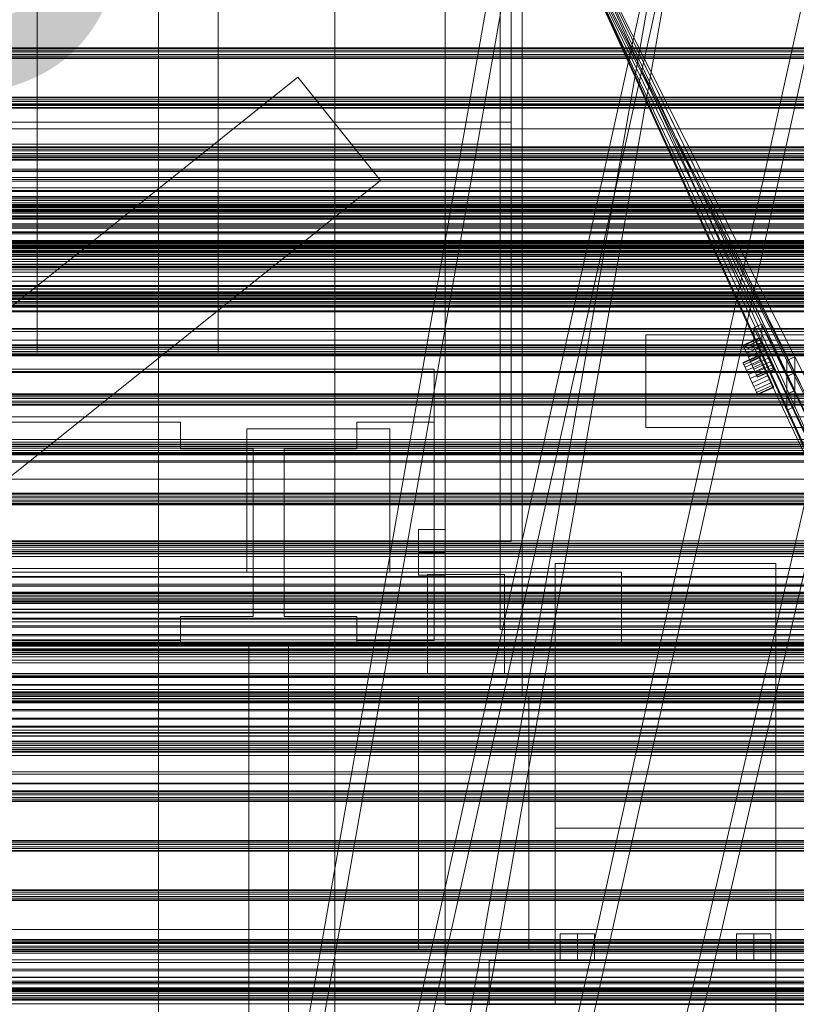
# Model space of a CAD drawing. Header units: millimetres. Extents: x -4738 to 65662, y -68080 to 6847.
# Tile 156 of 256: x -843 to -491, y -34900 to -34454. Entities that reach past the tile are written whole.
import ezdxf

# ---------------------------------------------------------------- set-up
doc = ezdxf.new("R2010")
doc.units = ezdxf.units.MM
for name, color, linetype, lineweight in [('COTAS_O', 1, 'Continuous', 0), ('frontal_briquetadora', 7, 'Continuous', 0), ('frontal_C01', 7, 'Continuous', 0), ('frontal_C02', 7, 'Continuous', 0), ('frontal_C03', 7, 'Continuous', 0), ('frontal_mezcladora', 7, 'Continuous', 0), ('frontal_secador', 7, 'Continuous', 0), ('frontal_tolva', 7, 'Continuous', 0), ('frontal_tolva-C01', 7, 'Continuous', 0)]:
    doc.layers.add(name, color=color, linetype=linetype, lineweight=lineweight)
doc.dimstyles.new('R19_100', dxfattribs={"dimtxt": 250, "dimasz": 150, "dimexe": 150, "dimexo": 80, "dimgap": 100, "dimtad": 1, "dimtih": 1, "dimtoh": 1, "dimdsep": 46, "dimcen": 0.09, "dimadec": 0, "dimazin": 0, "dimtfac": 1, "dimtdec": 4, "dimtofl": 0, "dimtmove": 0, "dimatfit": 3, "dimfxl": 1, "dimtolj": 1, "dimtzin": 0, "dimarcsym": 0})

# ---------------------------------------------------------------- blocks, each defined once
blk = doc.blocks.new('DIM_R31_51')
at = {"layer": 'COTAS_O'}
for p, q in [((-650, -33700), (50, -33700)), ((50, -33700), (5, -33850)), ((50, -34900), (50, -33700)), ((50, -33700), (95, -33850)), ((50, -34900), (5, -34750)), ((50, -34900), (95, -34750)), ((-650, -34900), (50, -34900))]:
    blk.add_line(p, q, dxfattribs=at)
blk.add_text('1200 O', height=250, rotation=90, dxfattribs=at).set_placement((-50, -34300))
blk = doc.blocks.new('DIM_R31_52')
at = {"layer": 'COTAS_O'}
for p, q in [((-650, -34200), (-500, -34155)), ((650, -34200), (500, -34155)), ((-650, -34900), (-650, -34200)), ((-650, -34200), (650, -34200)), ((-650, -34200), (-500, -34245)), ((650, -34200), (500, -34245)), ((650, -34900), (650, -34200))]:
    blk.add_line(p, q, dxfattribs=at)
blk.add_text('1300 O', height=250, dxfattribs=at).set_placement((0, -34100))
blk = doc.blocks.new('DIM_R31_53')
at = {"layer": 'COTAS_O'}
for p, q in [((-1480, -33670), (-780, -33670)), ((-780, -33670), (-825, -33820)), ((-780, -36000), (-780, -33670)), ((-780, -33670), (-735, -33820)), ((-780, -36000), (-825, -35850)), ((-780, -36000), (-735, -35850)), ((-1480, -36000), (-780, -36000))]:
    blk.add_line(p, q, dxfattribs=at)
blk.add_text('2330 O', height=250, rotation=90, dxfattribs=at).set_placement((-880, -34835))
blk = doc.blocks.new('DIM_R31_55')
at = {"layer": 'COTAS_O'}
for p, q in [((-1400, -33000), (-700, -33000)), ((-700, -33000), (-745, -33150)), ((-700, -36000), (-700, -33000)), ((-700, -33000), (-655, -33150)), ((-700, -36000), (-745, -35850)), ((-700, -36000), (-655, -35850)), ((-1400, -36000), (-700, -36000))]:
    blk.add_line(p, q, dxfattribs=at)
blk.add_text('3000 O', height=250, rotation=90, dxfattribs=at).set_placement((-800, -34500))

msp = doc.modelspace()

# ---------------------------------------------------------------- linework, layer by layer
at = {"layer": 'frontal_briquetadora'}
for p, q in [((-620, -34500), (-620, -34345)), ((-620, -34345), (-620, -34510)), ((-835, -34441.964), (-835, -34460.706)), ((-835, -34442.194), (-835, -34461.054)), ((-753, -34442.194), (-753, -34461.054)), ((-835, -34460.706), (-835, -34478.788)), ((-835, -34461.054), (-835, -34479.288)), ((-753, -34461.054), (-753, -34479.288)), ((-835, -34478.788), (-835, -34496.056)), ((-835, -34479.288), (-835, -34496.751)), ((-753, -34479.288), (-753, -34496.751)), ((-835, -34496.056), (-835, -34512.364)), ((-620, -34500), (-1425, -34500)), ((-835, -34496.751), (-835, -34513.301)), ((-753, -34496.751), (-753, -34513.301)), ((-620, -34690), (-620, -34500)), ((-620, -34510), (-1425, -34510)), ((-835, -34512.364), (-835, -34527.571)), ((-835, -34513.301), (-835, -34528.804)), ((-753, -34513.301), (-753, -34528.804)), ((-620, -34510), (-620, -34690)), ((-835, -34527.571), (-835, -34541.548)), ((-835, -34528.804), (-835, -34543.138)), ((-753, -34528.804), (-753, -34543.138)), ((-835, -34541.548), (-835, -34554.176)), ((-835, -34543.138), (-835, -34556.185)), ((-753, -34543.138), (-753, -34556.185)), ((-835, -34554.176), (-835, -34565.346)), ((-835, -34556.185), (-835, -34567.841)), ((-753, -34556.185), (-753, -34567.841)), ((-835, -34565.346), (-835, -34574.965)), ((-835, -34567.841), (-835, -34578.012)), ((-753, -34567.841), (-753, -34578.012)), ((-835, -34574.965), (-835, -34582.949)), ((-835, -34578.012), (-835, -34586.616)), ((-753, -34578.012), (-753, -34586.616)), ((-835, -34582.949), (-835, -34589.231)), ((-835, -34586.616), (-835, -34593.583)), ((-835, -34589.231), (-835, -34593.756)), ((-753, -34586.616), (-753, -34593.583)), ((-835, -34593.583), (-835, -34598.859)), ((-835, -34593.756), (-835, -34596.487)), ((-753, -34593.583), (-753, -34598.859)), ((-835, -34596.487), (-835, -34597.4)), ((-835, -34598.859), (-835, -34602.4)), ((-753, -34598.859), (-753, -34602.4)), ((-835, -34602.4), (-835, -34604.177)), ((-753, -34602.4), (-753, -34604.177)), ((-655, -34612), (-1445, -34612)), ((-655, -34735), (-655, -34612)), ((-655, -34636), (-655, -34612)), ((-1325, -34636), (-770, -34636)), ((-770, -34636), (-770, -34648)), ((-740, -34639), (-675, -34639)), ((-740, -34690), (-740, -34639)), ((-740, -34639), (-740, -34704)), ((-690, -34636), (-655, -34636)), ((-690, -34648), (-690, -34636)), ((-675, -34639), (-675, -34690)), ((-675, -34704), (-675, -34639)), ((-655, -34735), (-655, -34636)), ((-770, -34648), (-737, -34648)), ((-737, -34648), (-737, -34724)), ((-723, -34648), (-690, -34648)), ((-723, -34724), (-723, -34648)), ((-620, -34690), (-1425, -34690)), ((-740, -34690), (-1320, -34690)), ((-675, -34690), (-740, -34690)), ((-740, -34690), (-740, -34704)), ((-620, -34690), (-675, -34690)), ((-675, -34704), (-675, -34690)), ((-570, -34704), (-1480, -34704)), ((-740, -34704), (-675, -34704)), ((-570, -34736), (-570, -34704)), ((-770, -34735), (-770, -34724)), ((-770, -34724), (-770, -34736)), ((-770, -34724), (-737, -34724)), ((-723, -34724), (-690, -34724)), ((-690, -34736), (-690, -34724)), ((-690, -34724), (-690, -34735)), ((-1480, -34736), (-570, -34736)), ((-1480, -34736), (-460, -34736)), ((-1325, -34735), (-770, -34735)), ((-770, -34735), (-770, -34736)), ((-770, -34736), (-690, -34736)), ((-721, -34736), (-739, -34736)), ((-739, -34736), (-739, -34940)), ((-721, -34736), (-721, -34940)), ((-690, -34736), (-690, -34735)), ((-690, -34735), (-655, -34735)), ((-1330, -34750), (-460, -34750)), ((-1480, -34760), (-500, -34760)), ((-1330, -34760), (-500, -34760)), ((-500, -34940), (-500, -34760))]:
    msp.add_line(p, q, dxfattribs=at)
at = {"layer": 'frontal_C01'}
for p, q in [((-787.595, -35975), (-470, -34599.343)), ((-780.595, -35975), (-463, -34599.343))]:
    msp.add_line(p, q, dxfattribs=at)
at = {"layer": 'frontal_C02'}
for p, q in [((-900, -35975), (-470, -33530.372)), ((-893, -35975), (-463, -33530.372)), ((-827, -35975), (-397, -33530.372)), ((-820, -35975), (-390, -33530.372)), ((-900, -35975), (-470, -34035.57)), ((-893, -35975), (-463, -34035.57)), ((-827, -35975), (-397, -34035.57)), ((-820, -35975), (-390, -34035.57)), ((-559, -34596.399), (559, -34596.399)), ((-559, -34638.399), (-559, -34596.399)), ((-559, -34638.399), (559, -34638.399))]:
    msp.add_line(p, q, dxfattribs=at)
at = {"layer": 'frontal_C03'}
for p, q in [((1250, -34466.22), (-1250, -34466.22)), ((1250, -34466.536), (-1250, -34466.536)), ((1250, -34467.33), (-1250, -34467.33)), ((-1250, -34468.095), (1250, -34468.095)), ((1250, -34469.217), (-1250, -34469.217)), ((1250, -34469.982), (-1250, -34469.982)), ((1250, -34470.776), (-1250, -34470.776)), ((1250, -34471.092), (-1250, -34471.092)), ((1250, -34488.678), (-1250, -34488.678)), ((1250, -34488.994), (-1250, -34488.994)), ((1250, -34489.788), (-1250, -34489.788)), ((-1250, -34490.552), (1250, -34490.552)), ((1250, -34491.675), (-1250, -34491.675)), ((1250, -34492.439), (-1250, -34492.439)), ((1250, -34493.233), (-1250, -34493.233)), ((1250, -34493.55), (-1250, -34493.55)), ((1250, -34511.135), (-1250, -34511.135)), ((1250, -34511.452), (-1250, -34511.452)), ((1250, -34512.246), (-1250, -34512.246)), ((-1250, -34513.01), (1250, -34513.01)), ((1250, -34514.133), (-1250, -34514.133)), ((1250, -34514.897), (-1250, -34514.897)), ((1250, -34515.691), (-1250, -34515.691)), ((1250, -34516.007), (-1250, -34516.007)), ((1250, -34516.796), (-1250, -34516.796)), ((1250, -34517.172), (-1250, -34517.172)), ((1250, -34521.224), (-1250, -34521.224)), ((1250, -34522.296), (-1250, -34522.296)), ((1250, -34529.782), (-1250, -34529.782)), ((1250, -34531.387), (-1250, -34531.387)), ((1250, -34533.593), (-1250, -34533.593)), ((1250, -34533.909), (-1250, -34533.909)), ((1250, -34534.703), (-1250, -34534.703)), ((-1250, -34535.467), (1250, -34535.467)), ((1496, -34538.493), (-1496, -34538.493)), ((1496, -34538.61), (-1496, -34538.61)), ((1496, -34539.876), (-1496, -34539.876)), ((1496, -34540.211), (-1496, -34540.211)), ((1250, -34536.59), (-1250, -34536.59)), ((1250, -34537.355), (-1250, -34537.355)), ((1250, -34538.149), (-1250, -34538.149)), ((1250, -34538.465), (-1250, -34538.465)), ((1496, -34542.551), (-1496, -34542.551)), ((1496, -34543.052), (-1496, -34543.052)), ((-1250, -34541.168), (1250, -34541.168)), ((1250, -34543.061), (-1250, -34543.061)), ((-1496, -34546.109), (1496, -34546.109)), ((1496, -34546.701), (-1496, -34546.701)), ((1496, -34550.009), (-1496, -34550.009)), ((1496, -34550.601), (-1496, -34550.601)), ((1496, -34553.657), (-1496, -34553.657)), ((1496, -34554.159), (-1496, -34554.159)), ((1250, -34553.649), (-1250, -34553.649)), ((1496, -34556.498), (-1496, -34556.498)), ((1496, -34556.833), (-1496, -34556.833)), ((1496, -34558.099), (-1496, -34558.099)), ((1496, -34558.217), (-1496, -34558.217)), ((1250, -34555.541), (-1250, -34555.541)), ((1250, -34556.05), (-1250, -34556.05)), ((1250, -34556.367), (-1250, -34556.367)), ((1250, -34557.161), (-1250, -34557.161)), ((-1250, -34557.925), (1250, -34557.925)), ((1250, -34559.048), (-1250, -34559.048)), ((1250, -34559.812), (-1250, -34559.812)), ((1250, -34560.606), (-1250, -34560.606)), ((1250, -34560.923), (-1250, -34560.923)), ((1250, -34565.323), (-1250, -34565.323)), ((1250, -34566.927), (-1250, -34566.927)), ((1250, -34574.414), (-1250, -34574.414)), ((1250, -34575.486), (-1250, -34575.486)), ((1250, -34578.508), (-1250, -34578.508)), ((1250, -34578.825), (-1250, -34578.825)), ((1250, -34579.537), (-1250, -34579.537)), ((1250, -34579.619), (-1250, -34579.619)), ((1250, -34579.914), (-1250, -34579.914)), ((-1250, -34580.383), (1250, -34580.383)), ((1250, -34581.506), (-1250, -34581.506)), ((1250, -34582.27), (-1250, -34582.27)), ((1250, -34583.064), (-1250, -34583.064)), ((1250, -34583.38), (-1250, -34583.38)), ((1250, -34600.966), (-1250, -34600.966)), ((1250, -34601.282), (-1250, -34601.282)), ((1250, -34602.076), (-1250, -34602.076)), ((-1250, -34602.84), (1250, -34602.84)), ((1250, -34603.963), (-1250, -34603.963)), ((1250, -34604.727), (-1250, -34604.727)), ((1250, -34605.521), (-1250, -34605.521)), ((1250, -34605.838), (-1250, -34605.838)), ((1250, -34623.423), (-1250, -34623.423)), ((1250, -34623.74), (-1250, -34623.74)), ((1250, -34624.534), (-1250, -34624.534)), ((-1250, -34625.298), (1250, -34625.298)), ((1250, -34626.421), (-1250, -34626.421)), ((1250, -34627.185), (-1250, -34627.185)), ((1250, -34627.979), (-1250, -34627.979)), ((1250, -34628.296), (-1250, -34628.296)), ((1250, -34645.881), (-1250, -34645.881)), ((1250, -34646.197), (-1250, -34646.197)), ((1250, -34646.991), (-1250, -34646.991)), ((-1250, -34647.756), (1250, -34647.756)), ((1250, -34648.879), (-1250, -34648.879)), ((1250, -34649.643), (-1250, -34649.643)), ((1250, -34650.437), (-1250, -34650.437)), ((1250, -34650.753), (-1250, -34650.753)), ((1250, -34668.339), (-1250, -34668.339)), ((1250, -34668.655), (-1250, -34668.655)), ((1250, -34669.449), (-1250, -34669.449)), ((-1250, -34670.213), (1250, -34670.213)), ((1250, -34671.336), (-1250, -34671.336)), ((1250, -34672.1), (-1250, -34672.1)), ((1250, -34672.894), (-1250, -34672.894)), ((1250, -34673.211), (-1250, -34673.211)), ((1250, -34690.796), (-1250, -34690.796)), ((1250, -34691.113), (-1250, -34691.113)), ((1250, -34691.907), (-1250, -34691.907)), ((-1575.677, -34696.815), (1575.677, -34696.815)), ((-1250, -34692.671), (1250, -34692.671)), ((1250, -34693.794), (-1250, -34693.794)), ((1250, -34694.558), (-1250, -34694.558)), ((1250, -34695.352), (-1250, -34695.352)), ((1250, -34695.668), (-1250, -34695.668)), ((1250, -34705.923), (-1250, -34705.923)), ((1250, -34706.217), (-1250, -34706.217)), ((1250, -34709.382), (-1250, -34709.382)), ((1250, -34710.22), (-1250, -34710.22)), ((1250, -34713.254), (-1250, -34713.254)), ((1250, -34713.57), (-1250, -34713.57)), ((1250, -34714.364), (-1250, -34714.364)), ((-1699.4, -34715.169), (1699.4, -34715.169)), ((-1250, -34715.129), (1250, -34715.129)), ((1250, -34716.069), (-1250, -34716.069)), ((1250, -34716.251), (-1250, -34716.251)), ((1250, -34717.016), (-1250, -34717.016)), ((1250, -34717.322), (-1250, -34717.322)), ((1250, -34717.81), (-1250, -34717.81)), ((1250, -34718.126), (-1250, -34718.126)), ((1496, -34720.716), (-1496, -34720.716)), ((1496, -34720.834), (-1496, -34720.834)), ((1496, -34722.1), (-1496, -34722.1)), ((1496, -34722.435), (-1496, -34722.435)), ((1496, -34724.774), (-1496, -34724.774)), ((1496, -34725.276), (-1496, -34725.276)), ((-1250, -34724.964), (1250, -34724.964)), ((1250, -34726.443), (-1250, -34726.443)), ((-1496, -34728.332), (1496, -34728.332)), ((1496, -34728.924), (-1496, -34728.924)), ((1496, -34732.233), (-1496, -34732.233)), ((1496, -34732.824), (-1496, -34732.824)), ((1496, -34735.881), (-1496, -34735.881)), ((1496, -34736.382), (-1496, -34736.382)), ((1250, -34734.714), (-1250, -34734.714)), ((1250, -34735.711), (-1250, -34735.711)), ((1250, -34736.028), (-1250, -34736.028)), ((1250, -34736.193), (-1250, -34736.193)), ((1250, -34736.822), (-1250, -34736.822)), ((1250, -34736.881), (-1250, -34736.881)), ((-1575.677, -34738.815), (1575.677, -34738.815)), ((1496, -34738.722), (-1496, -34738.722)), ((1496, -34739.057), (-1496, -34739.057)), ((1496, -34740.323), (-1496, -34740.323)), ((1496, -34740.44), (-1496, -34740.44)), ((1250, -34737.257), (-1250, -34737.257)), ((-1250, -34737.586), (1250, -34737.586)), ((1250, -34738.709), (-1250, -34738.709)), ((1250, -34739.473), (-1250, -34739.473)), ((1250, -34740.267), (-1250, -34740.267)), ((1250, -34740.584), (-1250, -34740.584)), ((1250, -34741.309), (-1250, -34741.309)), ((1250, -34742.381), (-1250, -34742.381)), ((1250, -34743.834), (-1250, -34743.834)), ((1250, -34745.088), (-1250, -34745.088)), ((1250, -34749.867), (-1250, -34749.867)), ((1250, -34750.937), (-1250, -34750.937)), ((1250, -34751.472), (-1250, -34751.472)), ((1250, -34751.774), (-1250, -34751.774)), ((1250, -34754.94), (-1250, -34754.94)), ((-1699.4, -34757.169), (1699.4, -34757.169)), ((1496, -34758.577), (-1496, -34758.577)), ((1496, -34758.695), (-1496, -34758.695)), ((1250, -34755.234), (-1250, -34755.234)), ((1250, -34758.169), (-1250, -34758.169)), ((1250, -34758.486), (-1250, -34758.486)), ((1250, -34759.28), (-1250, -34759.28)), ((1496, -34759.961), (-1496, -34759.961)), ((1496, -34760.296), (-1496, -34760.296)), ((1496, -34762.636), (-1496, -34762.636)), ((1496, -34763.137), (-1496, -34763.137)), ((-1250, -34760.044), (1250, -34760.044)), ((1250, -34761.167), (-1250, -34761.167)), ((-1250, -34761.253), (1250, -34761.253)), ((1250, -34761.931), (-1250, -34761.931)), ((1250, -34762.725), (-1250, -34762.725)), ((1250, -34763.041), (-1250, -34763.041)), ((1250, -34763.146), (-1250, -34763.146)), ((-1496, -34766.194), (1496, -34766.194)), ((1496, -34766.785), (-1496, -34766.785)), ((1496, -34770.094), (-1496, -34770.094)), ((1496, -34770.685), (-1496, -34770.685)), ((1496, -34773.742), (-1496, -34773.742)), ((1496, -34774.244), (-1496, -34774.244)), ((1496, -34776.583), (-1496, -34776.583)), ((1496, -34776.918), (-1496, -34776.918)), ((1250, -34773.733), (-1250, -34773.733)), ((1250, -34775.626), (-1250, -34775.626)), ((1496, -34778.184), (-1496, -34778.184)), ((1496, -34778.302), (-1496, -34778.302)), ((1250, -34780.627), (-1250, -34780.627)), ((1250, -34780.943), (-1250, -34780.943)), ((1250, -34781.737), (-1250, -34781.737)), ((-1250, -34782.501), (1250, -34782.501)), ((1250, -34783.624), (-1250, -34783.624)), ((1250, -34784.388), (-1250, -34784.388)), ((1250, -34785.182), (-1250, -34785.182)), ((1250, -34785.407), (-1250, -34785.407)), ((1250, -34785.499), (-1250, -34785.499)), ((1250, -34787.012), (-1250, -34787.012)), ((1250, -34794.498), (-1250, -34794.498)), ((1250, -34795.571), (-1250, -34795.571)), ((1250, -34799.622), (-1250, -34799.622)), ((1250, -34799.999), (-1250, -34799.999)), ((1250, -34803.084), (-1250, -34803.084)), ((1250, -34803.401), (-1250, -34803.401)), ((1250, -34804.195), (-1250, -34804.195)), ((-1250, -34804.959), (1250, -34804.959)), ((1250, -34806.082), (-1250, -34806.082)), ((1250, -34806.846), (-1250, -34806.846)), ((1250, -34807.64), (-1250, -34807.64)), ((1250, -34807.957), (-1250, -34807.957)), ((1250, -34825.542), (-1250, -34825.542)), ((1250, -34825.858), (-1250, -34825.858)), ((1250, -34826.652), (-1250, -34826.652)), ((-1250, -34827.417), (1250, -34827.417)), ((1250, -34828.54), (-1250, -34828.54)), ((1250, -34829.304), (-1250, -34829.304)), ((1250, -34830.098), (-1250, -34830.098)), ((1250, -34830.414), (-1250, -34830.414)), ((1250, -34848), (-1250, -34848)), ((1250, -34848.316), (-1250, -34848.316)), ((1250, -34849.11), (-1250, -34849.11)), ((-1250, -34849.874), (1250, -34849.874)), ((1250, -34850.997), (-1250, -34850.997)), ((1250, -34851.761), (-1250, -34851.761)), ((1250, -34852.555), (-1250, -34852.555)), ((1250, -34852.872), (-1250, -34852.872)), ((1250, -34870.457), (-1250, -34870.457)), ((1250, -34870.774), (-1250, -34870.774)), ((1250, -34871.568), (-1250, -34871.568)), ((-1250, -34872.332), (1250, -34872.332)), ((1250, -34873.455), (-1250, -34873.455)), ((1250, -34874.219), (-1250, -34874.219)), ((1250, -34875.013), (-1250, -34875.013)), ((1250, -34875.329), (-1250, -34875.329)), ((1250, -34892.915), (-1250, -34892.915)), ((1250, -34893.231), (-1250, -34893.231)), ((1250, -34894.025), (-1250, -34894.025)), ((-1250, -34894.79), (1250, -34894.79)), ((1250, -34895.912), (-1250, -34895.912)), ((1250, -34896.677), (-1250, -34896.677)), ((1250, -34897.471), (-1250, -34897.471)), ((1250, -34897.787), (-1250, -34897.787))]:
    msp.add_line(p, q, dxfattribs=at)
at = {"layer": 'frontal_mezcladora'}
for p, q in [((-650, -34725), (-650, -33700)), ((-625, -34725), (-625, -33700)), ((-650, -34760), (-650, -33730)), ((-625, -34725), (-625, -33730)), ((-615, -34760), (-615, -33730)), ((-662, -34695), (-662, -34684.608)), ((-662, -34684.608), (-650, -34684.608)), ((-650, -34695), (-650, -34684.608)), ((-662, -34705.392), (-662, -34695)), ((-650, -34695), (-662, -34695)), ((-650, -34695), (-650, -34705.392)), ((-600, -34700), (-500, -34700)), ((-600, -34880), (-600, -34700)), ((-500, -34880), (-500, -34700)), ((-662, -34705.392), (-650, -34705.392)), ((-658, -34705), (-623, -34705)), ((-658, -34750), (-658, -34705)), ((-623, -34750), (-623, -34705)), ((-625, -34710), (625, -34710)), ((-625, -34730), (-625, -34710)), ((-625, -34710), (-150, -34710)), ((-650, -34725), (-625, -34725)), ((-625, -34725), (625, -34725)), ((-625, -34730), (625, -34730)), ((-625, -34730), (-150, -34730)), ((-658, -34750), (-623, -34750)), ((-662, -34760), (-612, -34760)), ((-662, -34875), (-662, -34760)), ((-650, -34760), (-615, -34760)), ((-612, -34875), (-612, -34760)), ((-600, -34760), (600, -34760)), ((-600, -34875), (-600, -34760)), ((-600, -34820), (600, -34820)), ((-600, -34900), (-600, -34820)), ((-590, -34868), (-597.794, -34868)), ((-597.794, -34880), (-597.794, -34868)), ((-590, -34868), (-582.206, -34868)), ((-590, -34868), (-590, -34880)), ((-582.206, -34880), (-582.206, -34868)), ((-510, -34868), (-517.794, -34868)), ((-517.794, -34880), (-517.794, -34868)), ((-510, -34868), (-502.206, -34868)), ((-510, -34868), (-510, -34880)), ((-502.206, -34880), (-502.206, -34868)), ((-662, -34875), (-612, -34875)), ((-600, -34875), (600, -34875)), ((-630, -34880), (-470, -34880)), ((-630, -34900), (-630, -34880)), ((-600, -34880), (-500, -34880)), ((-597.794, -34880), (-590, -34880)), ((-590, -34880), (-582.206, -34880)), ((-517.794, -34880), (-510, -34880)), ((-510, -34880), (-502.206, -34880))]:
    msp.add_line(p, q, dxfattribs=at)
at = {"layer": 'frontal_secador'}
for p, q in [((-1250, -34516), (1250, -34516)), ((-1250, -34522), (1250, -34522)), ((-1250, -34525), (1250, -34525)), ((1250, -34526), (-1250, -34526)), ((-1250, -34526.659), (1250, -34526.659)), ((1250, -34529.659), (-1250, -34529.659)), ((-1250, -34531), (1250, -34531)), ((1250, -34534), (-1250, -34534)), ((-1250, -34534.728), (1250, -34534.728)), ((-1250, -34537.588), (1250, -34537.588)), ((1250, -34537.611), (-1250, -34537.611)), ((1250, -34537.728), (-1250, -34537.728)), ((-1250, -34539.387), (1250, -34539.387)), ((1250, -34539.918), (-1250, -34539.918)), ((-1250, -34540), (1250, -34540)), ((1250, -34540.588), (-1250, -34540.588)), ((1250, -34542.387), (-1250, -34542.387)), ((1250, -34543), (-1250, -34543)), ((-1250, -34543.65), (1250, -34543.65)), ((1250, -34544), (-1250, -34544)), ((1250, -34547.382), (-1250, -34547.382)), ((-1250, -34548), (1250, -34548)), ((1250, -34549.689), (-1250, -34549.689)), ((-1250, -34550), (1250, -34550)), ((1250, -34554), (-1250, -34554)), ((1250, -34554.545), (-1250, -34554.545)), ((-1250, -34555), (1250, -34555)), ((1250, -34556), (-1250, -34556)), ((1250, -34556.144), (-1250, -34556.144)), ((1250, -34556.709), (-1250, -34556.709)), ((1250, -34558.686), (-1250, -34558.686)), ((1320, -34562), (-1320, -34562)), ((1320, -34562.273), (-1320, -34562.273)), ((1320, -34563.072), (-1320, -34563.072)), ((1250, -34560), (-1250, -34560)), ((1250, -34562), (-1250, -34562)), ((1320, -34564.343), (-1320, -34564.343)), ((1320, -34566), (-1320, -34566)), ((1250, -34564.651), (-1250, -34564.651)), ((1250, -34565.859), (-1250, -34565.859)), ((-1250, -34566), (1250, -34566)), ((1320, -34567.929), (-1320, -34567.929)), ((-1320, -34570), (1320, -34570)), ((1320, -34572.071), (-1320, -34572.071)), ((-1250, -34570), (1250, -34570)), ((1320, -34574), (-1320, -34574)), ((1320, -34575.657), (-1320, -34575.657)), ((1250, -34574.141), (-1250, -34574.141)), ((1320, -34576.928), (-1320, -34576.928)), ((1320, -34577.727), (-1320, -34577.727)), ((1320, -34578), (-1320, -34578)), ((1250, -34577.285), (-1250, -34577.285)), ((1250, -34578), (-1250, -34578)), ((1250, -34581.314), (-1250, -34581.314)), ((1250, -34583.856), (-1250, -34583.856)), ((1250, -34585.455), (-1250, -34585.455)), ((1250, -34586), (-1250, -34586)), ((1360, -34593.5), (-1360, -34593.5)), ((1250, -34593.75), (-1250, -34593.75)), ((1360, -34594.863), (-1360, -34594.863)), ((1360, -34598.859), (-1360, -34598.859)), ((1360, -34605.216), (-1360, -34605.216)), ((1360, -34613.5), (-1360, -34613.5)), ((1250, -34612.924), (-1250, -34612.924)), ((1360, -34623.147), (-1360, -34623.147)), ((-1360, -34633.5), (1360, -34633.5)), ((-1250, -34633.5), (1250, -34633.5)), ((1360, -34643.853), (-1360, -34643.853)), ((-1250, -34645), (1250, -34645)), ((-1400, -34650), (1400, -34650)), ((-1250, -34650), (1250, -34650)), ((1360, -34653.5), (-1360, -34653.5)), ((1250, -34654.076), (-1250, -34654.076)), ((1360, -34661.784), (-1360, -34661.784)), ((1360, -34668.141), (-1360, -34668.141)), ((1360, -34672.137), (-1360, -34672.137)), ((1360, -34673.5), (-1360, -34673.5)), ((1250, -34673.25), (-1250, -34673.25)), ((1250, -34689.715), (-1250, -34689.715)), ((1250, -34702.349), (-1250, -34702.349)), ((1250, -34710.291), (-1250, -34710.291)), ((1250, -34713), (-1250, -34713)), ((-1250, -34866), (1250, -34866)), ((-1250, -34872), (1250, -34872)), ((-1250, -34875), (1250, -34875)), ((1250, -34876), (-1250, -34876)), ((-1250, -34876.659), (1250, -34876.659)), ((1250, -34879.659), (-1250, -34879.659)), ((-1250, -34881), (1250, -34881)), ((1250, -34884), (-1250, -34884)), ((-1250, -34884.728), (1250, -34884.728)), ((-1250, -34887.588), (1250, -34887.588)), ((1250, -34887.611), (-1250, -34887.611)), ((1250, -34887.728), (-1250, -34887.728)), ((-1250, -34889.387), (1250, -34889.387)), ((1250, -34889.918), (-1250, -34889.918)), ((-1250, -34890), (1250, -34890)), ((1250, -34890.588), (-1250, -34890.588)), ((1250, -34892.387), (-1250, -34892.387)), ((1250, -34893), (-1250, -34893)), ((-1250, -34893.65), (1250, -34893.65)), ((-1250, -34894), (1250, -34894)), ((1250, -34897.382), (-1250, -34897.382)), ((1250, -34898), (-1250, -34898)), ((1250, -34899.689), (-1250, -34899.689))]:
    msp.add_line(p, q, dxfattribs=at)
at = {"layer": 'frontal_tolva'}
for p, q in [((-1763.733, -35316.567), (-716.733, -34479.567)), ((-679.267, -34526.433), (-716.733, -34479.567)), ((-1821.5, -34492), (1821.5, -34492)), ((-1821.5, -34503), (1821.5, -34503)), ((-1726.267, -35363.433), (-679.267, -34526.433))]:
    msp.add_line(p, q, dxfattribs=at)
at = {"layer": 'frontal_tolva-C01'}
for p, q in [((-225, -35141.614), (-600, -34398.619)), ((-600, -34398.891), (-225, -35222.279)), ((-600, -34400), (-495, -34630.549)), ((-495, -34623.345), (-600, -34400)), ((-495, -34615.242), (-600, -34400)), ((-495, -34608.039), (-600, -34400)), ((-600, -34400), (-225, -35142.996)), ((-225, -35223.388), (-600, -34400)), ((-596.405, -34398.246), (-491.405, -34606.285)), ((-491.405, -34613.488), (-596.405, -34398.246)), ((-596.38, -34398.298), (-491.38, -34613.54)), ((-491.38, -34621.644), (-596.38, -34398.298)), ((-596.36, -34398.342), (-491.36, -34621.688)), ((-491.36, -34628.891), (-596.36, -34398.342)), ((-506.25, -34591.577), (-509.89, -34593.235)), ((-509.89, -34601.676), (-509.89, -34593.235)), ((-509.89, -34593.235), (-359.89, -34899.759)), ((-356.25, -34898.101), (-506.25, -34591.577)), ((-506.25, -34591.577), (-506.25, -34600.018)), ((-507.581, -34597.751), (-514.862, -34601.067)), ((-507.468, -34597.999), (-514.749, -34601.315)), ((-507.137, -34598.726), (-514.417, -34602.042)), ((-507.468, -34597.999), (-507.581, -34597.751)), ((-507.137, -34598.726), (-507.468, -34597.999)), ((-506.61, -34599.883), (-507.137, -34598.726)), ((-514.749, -34601.315), (-514.862, -34601.067)), ((-514.417, -34602.042), (-514.749, -34601.315)), ((-513.89, -34603.199), (-514.417, -34602.042)), ((-506.61, -34599.883), (-513.89, -34603.199)), ((-513.204, -34604.707), (-513.89, -34603.199)), ((-505.923, -34601.391), (-513.204, -34604.707)), ((-505.123, -34603.147), (-512.404, -34606.463)), ((-509.89, -34601.676), (-506.25, -34600.018)), ((-359.89, -34921.706), (-509.89, -34601.676)), ((-505.923, -34601.391), (-506.61, -34599.883)), ((-506.25, -34600.018), (-356.25, -34920.048)), ((-505.123, -34603.147), (-505.923, -34601.391)), ((-505.123, -34603.147), (-504.265, -34605.031)), ((-507.581, -34605.613), (-514.862, -34608.929)), ((-507.468, -34605.861), (-514.749, -34609.177)), ((-507.137, -34606.589), (-514.417, -34609.904)), ((-506.61, -34607.746), (-513.89, -34611.061)), ((-512.404, -34606.463), (-513.204, -34604.707)), ((-511.546, -34608.347), (-512.404, -34606.463)), ((-511.546, -34608.347), (-504.265, -34605.031)), ((-503.407, -34606.916), (-510.688, -34610.231)), ((-507.468, -34605.861), (-507.581, -34605.613)), ((-507.137, -34606.589), (-507.468, -34605.861)), ((-506.61, -34607.746), (-507.137, -34606.589)), ((-505.923, -34609.253), (-506.61, -34607.746)), ((-504.265, -34605.031), (-503.407, -34606.916)), ((-503.407, -34606.916), (-502.607, -34608.672)), ((-495, -34608.039), (-491.409, -34606.278)), ((-495, -34608.039), (-491.405, -34606.285)), ((-491.409, -34613.481), (-491.409, -34606.278)), ((-491.409, -34606.278), (-363.909, -34858.897)), ((-491.405, -34606.285), (-491.405, -34613.488)), ((-514.749, -34609.177), (-514.862, -34608.929)), ((-514.417, -34609.904), (-514.749, -34609.177)), ((-513.89, -34611.061), (-514.417, -34609.904)), ((-513.204, -34612.569), (-513.89, -34611.061)), ((-505.923, -34609.253), (-513.204, -34612.569)), ((-505.123, -34611.009), (-512.404, -34614.325)), ((-511.546, -34608.347), (-510.688, -34610.231)), ((-510.688, -34610.231), (-509.888, -34611.987)), ((-502.607, -34608.672), (-509.888, -34611.987)), ((-509.888, -34611.987), (-509.201, -34613.495)), ((-501.921, -34610.179), (-509.201, -34613.495)), ((-501.394, -34611.336), (-508.674, -34614.652)), ((-501.062, -34612.064), (-508.343, -34615.38)), ((-505.123, -34611.009), (-505.923, -34609.253)), ((-505.123, -34611.009), (-504.265, -34612.894)), ((-502.607, -34608.672), (-501.921, -34610.179)), ((-501.921, -34610.179), (-501.394, -34611.336)), ((-501.394, -34611.336), (-501.062, -34612.064)), ((-501.062, -34612.064), (-500.949, -34612.312)), ((-495, -34615.242), (-495, -34608.039)), ((-367.5, -34860.657), (-495, -34608.039)), ((-512.404, -34614.325), (-513.204, -34612.569)), ((-511.546, -34616.209), (-512.404, -34614.325)), ((-511.546, -34616.209), (-504.265, -34612.894)), ((-511.546, -34616.209), (-510.688, -34618.094)), ((-503.407, -34614.778), (-510.688, -34618.094)), ((-502.607, -34616.534), (-509.888, -34619.85)), ((-509.201, -34613.495), (-508.674, -34614.652)), ((-508.674, -34614.652), (-508.343, -34615.38)), ((-508.343, -34615.38), (-508.23, -34615.628)), ((-500.949, -34612.312), (-508.23, -34615.628)), ((-504.265, -34612.894), (-503.407, -34614.778)), ((-503.407, -34614.778), (-502.607, -34616.534)), ((-502.607, -34616.534), (-501.921, -34618.042)), ((-491.409, -34613.481), (-495, -34615.242)), ((-495, -34615.242), (-491.405, -34613.488)), ((-495, -34615.242), (-491.38, -34613.54)), ((-495, -34623.345), (-495, -34615.242)), ((-495, -34615.242), (-367.5, -34876.607)), ((-363.909, -34874.847), (-491.409, -34613.481)), ((-491.38, -34613.54), (-491.38, -34621.644)), ((-510.688, -34618.094), (-509.888, -34619.85)), ((-509.888, -34619.85), (-509.201, -34621.358)), ((-501.921, -34618.042), (-509.201, -34621.358)), ((-501.394, -34619.199), (-508.674, -34622.515)), ((-501.062, -34619.926), (-508.343, -34623.242)), ((-500.949, -34620.174), (-508.23, -34623.49)), ((-501.921, -34618.042), (-501.394, -34619.199)), ((-501.394, -34619.199), (-501.062, -34619.926)), ((-501.062, -34619.926), (-500.949, -34620.174)), ((-509.201, -34621.358), (-508.674, -34622.515)), ((-508.674, -34622.515), (-508.343, -34623.242)), ((-508.343, -34623.242), (-508.23, -34623.49)), ((-495, -34623.345), (-491.38, -34621.644)), ((-495, -34623.345), (-491.36, -34621.688)), ((-495, -34623.345), (-491.354, -34621.701)), ((-495, -34630.549), (-495, -34623.345)), ((-367.5, -34894.551), (-495, -34623.345)), ((-491.36, -34621.688), (-491.36, -34628.891)), ((-491.354, -34628.904), (-491.354, -34621.701)), ((-491.354, -34621.701), (-363.854, -34892.906)), ((-495, -34630.549), (-491.36, -34628.891)), ((-491.354, -34628.904), (-495, -34630.549)), ((-363.854, -34908.856), (-491.354, -34628.904)), ((-495, -34630.549), (-367.5, -34910.5))]:
    msp.add_line(p, q, dxfattribs=at)

# ---------------------------------------------------------------- dimensions: what is measured, and where the dimension line sits
at = {"layer": 'COTAS_O'}
for p1, p2, distance, picture, middle in [((-1400, -36000), (-1400, -33000), -700, 'DIM_R31_55', (-700, -34500)), ((-650, -34900), (-650, -33700), -700, 'DIM_R31_51', (50, -34300)), ((-1480, -36000), (-1480, -33670), -700, 'DIM_R31_53', (-780, -34835)), ((-650, -34900), (650, -34900), 700, 'DIM_R31_52', (0, -34200))]:
    dim = msp.add_aligned_dim(p1=p1, p2=p2, distance=distance, text='<> O', dimstyle='R19_100', dxfattribs=at)
    dim.commit()
    dim.dimension.update_dxf_attribs({"geometry": picture, "text_midpoint": middle})

doc.saveas('drawing.dxf')
